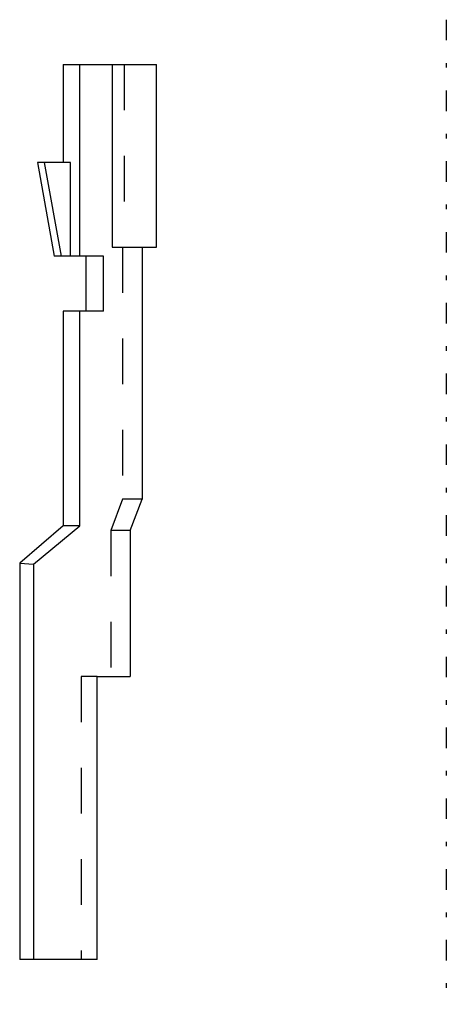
# Model space of a CAD drawing. Extents: x -9.4 to 0, y -1 to 20.6.
import ezdxf

# ---------------------------------------------------------------- set-up
doc = ezdxf.new("R2010")
doc.units = 0
doc.linetypes.add('CENTER', pattern=[1.5, 0.45, -0.5, 0.05, -0.5])
doc.linetypes.add('DASHED', pattern=[2, 1, -1])
for name, color, linetype in [('AM_0', 7, 'CONTINUOUS'), ('AM_3', 7, 'DASHED'), ('AM_7', 7, 'CENTER')]:
    doc.layers.add(name, color=color, linetype=linetype)

msp = doc.modelspace()

# ---------------------------------------------------------------- linework, layer by layer
at = {"layer": 'AM_0', "color": 7, "linetype": 'CONTINUOUS'}
for p, q in [((-8.4, 19.6), (-8.4, 17.45)), ((-8.4, 19.6), (-6.35, 19.6)), ((-8.035, 15.4), (-8.035, 19.6)), ((-7.323, 19.6), (-7.323, 15.6)), ((-6.35, 15.6), (-6.35, 19.6)), ((-8.956, 17.45), (-8.595, 15.4)), ((-8.236, 17.45), (-8.956, 17.45)), ((-8.435, 15.4), (-8.803, 17.45)), ((-8.236, 15.4), (-8.236, 17.45)), ((-7.323, 15.6), (-6.35, 15.6)), ((-6.664, 15.6), (-6.664, 10.08)), ((-7.51, 15.4), (-8.595, 15.4)), ((-7.9, 15.4), (-7.9, 14.2)), ((-7.51, 14.2), (-7.51, 15.4)), ((-8.4, 14.2), (-8.4, 9.5)), ((-7.51, 14.2), (-8.4, 14.2)), ((-8.035, 9.5), (-8.035, 14.2)), ((-6.93, 9.393), (-6.664, 10.08)), ((-8.4, 9.5), (-9.35, 8.68)), ((-9.05, 8.657), (-8.035, 9.5)), ((-8.035, 9.5), (-8.4, 9.5)), ((-6.93, 9.393), (-6.93, 6.2)), ((-9.35, 8.68), (-9.35, 0)), ((-9.35, 8.68), (-9.05, 8.657)), ((-9.05, 8.657), (-9.05, 0)), ((-7.65, 6.2), (-6.93, 6.2)), ((-7.65, 0), (-7.65, 6.2)), ((-7.65, 0), (-9.35, 0))]:
    msp.add_line(p, q, dxfattribs=at)
at = {"layer": 'AM_3', "color": 6, "linetype": 'DASHED'}
for p, q in [((-7.06, 19.6), (-7.06, 15.6)), ((-7.1, 15.6), (-7.1, 10.08)), ((-7.1, 10.08), (-7.35, 9.393)), ((-6.664, 10.08), (-7.1, 10.08)), ((-7.35, 9.393), (-7.35, 6.2)), ((-6.93, 9.393), (-7.35, 9.393)), ((-8, 6.2), (-8, 0)), ((-7.65, 6.2), (-8, 6.2))]:
    msp.add_line(p, q, dxfattribs=at)
at = {"layer": 'AM_7', "color": 4, "linetype": 'CENTER'}
msp.add_line((0, 20.58), (0, -0.98), dxfattribs=at)

doc.saveas('drawing.dxf')
